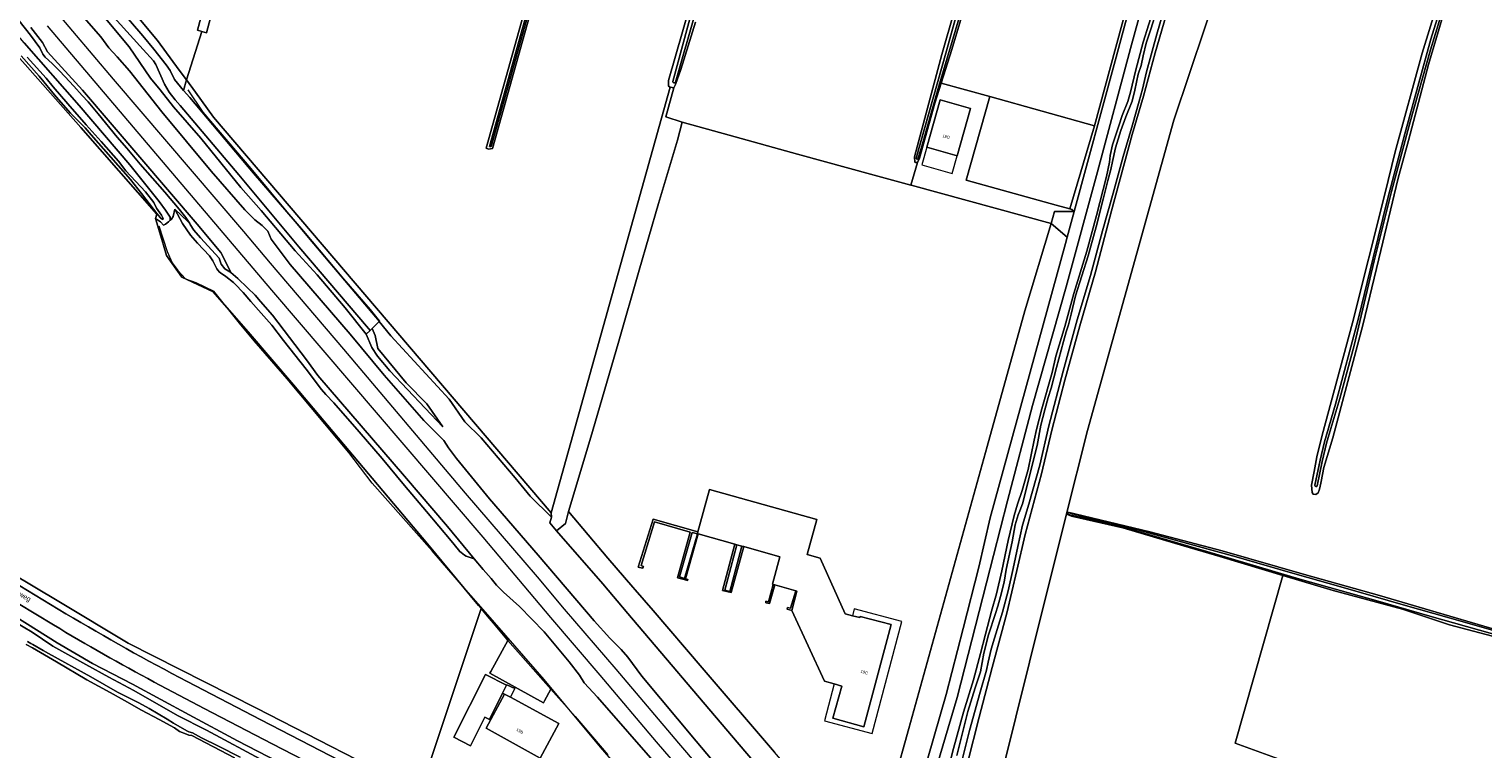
# Model space of a CAD drawing. Header units: metres. Extents: x 151448 to 154749, y 463108 to 465296.
# Tile 18 of 256: x 151640 to 152010, y 464279 to 464462. Entities that reach past the tile are written whole.
import ezdxf
from ezdxf.enums import TextEntityAlignment as Align

# ---------------------------------------------------------------- set-up
doc = ezdxf.new("R2010")
doc.units = ezdxf.units.M
for name, color, linetype, lineweight in [('B-PV-AM-AS_SPOOR_TREIN-G', 253, 'Continuous', 9), ('B-PV-GR-BOUWLAND-GV', 253, 'Continuous', 9), ('B-PV-GR-GRAS-GV', 253, 'Continuous', 9), ('B-PV-GR-GROENVOORZIENING-GV', 253, 'Continuous', 9), ('B-PV-GR-HOUTWAL-GV', 253, 'Continuous', 9), ('B-PV-GW-TALUD_KRUIN-G', 253, 'Continuous', 9), ('B-PV-IE-TERREINAFSCHEIDING_KUNSTMATIG_HEKWERK-G', 253, 'Continuous', 9), ('B-PV-KL-ET_HS_LANDELIJK HOOGSPANNINGSNET-GV', 253, 'Continuous', 9), ('B-PV-OG-BEBOUWING-GV', 1, 'Continuous', 9), ('B-PV-OG-BEBOUWING-T18', 2, 'Continuous', 9), ('B-PV-OG-BEBOUWING_LUIFEL-GV', 1, 'Continuous', 9), ('B-PV-OG-TERREIN_BEGROEID-GV', 253, 'Continuous', 9), ('B-PV-OG-TERREIN_ERF-GV', 253, 'Continuous', 9), ('B-PV-OG-TERREIN_OEVER-GV', 253, 'Continuous', 9), ('B-PV-OG-TERREIN_ONBEGROEID_ZAND-GV', 253, 'Continuous', 9), ('B-PV-OG-TOPOGRAFIE-T18', 2, 'Continuous', 9), ('B-PV-OG-WATER-GV', 253, 'Continuous', 9), ('B-PV-OG-WATER_SLOOT-GV', 253, 'Continuous', 9), ('B-PV-VH-GESLOTENVERHARDING-GV', 253, 'Continuous', 9), ('B-PV-VH-GESLOTENVERHARDING_ASFALT-GV', 253, 'Continuous', 9), ('B-PV-VH-HALFVERHARDING-GV', 253, 'Continuous', 9), ('B-PV-VH-ONVERHARD-GV', 253, 'Continuous', 9)]:
    doc.layers.add(name, color=color, linetype=linetype, lineweight=lineweight)
doc.styles.add('Drong', font='txt', dxfattribs={"height": 1.8})

msp = doc.modelspace()

# ---------------------------------------------------------------- linework, layer by layer
at = {"layer": 'B-PV-AM-AS_SPOOR_TREIN-G', "flags": 128}
for points in [[(151645.884, 464467.578), (151661.406, 464449.2), (151694.565, 464410.444), (151701.36, 464402.353), (151720.084, 464380.436), (151751.119, 464343.821), (151769.439, 464322.479), (151776.325, 464314.282), (151789.488, 464299.025), (151805.409, 464280.142), (151839.991, 464239.747), (151962.288, 464095.963), (152000.203, 464051.449), (152004.937, 464045.994), (152099.245, 463935.178), (152113.275, 463918.806), (152192.056, 463826.252), (152198.981, 463818.219), (152206.172, 463809.67), (152217.481, 463796.517), (152235.051, 463775.752), (152269.401, 463735.426)], [(151644.553, 464462.844), (151701.747, 464395.479), (151755.549, 464332.581), (151772.796, 464312.161), (151785.403, 464297.441), (151799.777, 464280.458), (151809.923, 464268.697), (151885.064, 464180.273), (151911.616, 464149.249), (151919.572, 464139.803), (151927.163, 464130.999), (151964.425, 464087.093), (151983.91, 464064.333), (152073.17, 463959.483), (152088.538, 463941.538), (152100.135, 463927.853), (152106.42, 463920.58), (152112.16, 463913.723), (152206.668, 463802.941), (152238.761, 463765.163), (152266.481, 463732.854)]]:
    msp.add_lwpolyline(points, dxfattribs=at)
at = {"layer": 'B-PV-GR-BOUWLAND-GV', "flags": 128}
msp.add_lwpolyline([(151904.553, 464955.713), (151904.123, 464953.876), (151758.017, 464431.579), (151756.987, 464431.366), (151756.454, 464431.686), (151902.81, 464954.78), (151903.432, 464955.713)], close=True, dxfattribs=at)
for points in [[(151611.181, 464337.822), (151647.53, 464316.206), (151665.169, 464305.652), (151697.916, 464289.044), (151739.285, 464267.881), (151739.594, 464268.591), (151742.65, 464270.548), (151741.446, 464273.463), (151755.114, 464314.432), (151754.459, 464315.215), (151741.522, 464330.917), (151707.337, 464371.379), (151696.277, 464384.294), (151690.418, 464391.019), (151690.387, 464391.055), (151690.386, 464391.056), (151686.873, 464395.088), (151678.911, 464398.832), (151674.988, 464404.305), (151673.783, 464408.382), (151672.185, 464413.785), (151672.495, 464414.805), (151653.113, 464436.95), (151602.676, 464493.927)], [(151688.651, 464474.183), (151685.145, 464461.038), (151683.998, 464461.35), (151680.049, 464449.045), (151682.399, 464445.916), (151686.93, 464439.555), (151772.96, 464338.778), (151803.315, 464447.198), (151802.901, 464447.424), (151802.867, 464448.843), (151809.983, 464473.788)]]:
    msp.add_lwpolyline(points, dxfattribs=at)
at = {"layer": 'B-PV-GR-GRAS-GV', "flags": 128}
for points in [[(151880.118, 464473.588), (151875.07, 464456.788), (151872.392, 464448.215), (151884.731, 464444.824), (151911.465, 464437.362), (151916.881, 464457.331), (151928.392, 464500)], [(151639.366, 464499.041), (151672.719, 464459.082), (151678.166, 464451.552), (151680.049, 464449.045), (151683.998, 464461.35), (151682.851, 464461.662), (151688.181, 464481.259)], [(151809.75, 464463.738), (151806.065, 464451.709), (151804.712, 464447.874), (151804.279, 464447.055), (151802.208, 464439.66), (151806.393, 464438.296), (151818.386, 464434.991), (151835.79, 464430.158), (151855.309, 464424.758), (151864.665, 464422.271), (151866.368, 464427.985), (151865.848, 464427.999), (151865.688, 464428.064), (151865.552, 464429.487), (151872.509, 464455.524), (151881.626, 464487.271)], [(151943.653, 464474.541), (151931.646, 464438.819), (151909.671, 464359.778), (151904.105, 464337.876), (151894.879, 464300.78), (151877.373, 464230.39)], [(151877.373, 464230.39), (151894.879, 464300.78), (151904.105, 464337.876), (151909.671, 464359.778), (151931.646, 464438.819), (151943.653, 464474.541)], [(152000.887, 464467.532), (151996.507, 464452.949), (151991.481, 464433.609), (151988.833, 464424.02), (151983.859, 464403.506), (151979.835, 464386.541), (151972.146, 464357.891), (151969.846, 464350.332), (151969.171, 464346.777), (151968.871, 464345.2), (151968.67, 464344.593), (151968.463, 464343.868), (151967.815, 464343.505), (151967.159, 464343.579), (151966.901, 464343.994), (151966.747, 464345.803), (151967.413, 464349.329), (151968.124, 464353.09), (151969.486, 464358.589), (151977.152, 464387.144), (151985.445, 464419.961), (151988.033, 464430.69), (151994.932, 464455.84), (152001.263, 464476.542)], [(151931.306, 464471.161), (151926.91, 464455.944), (151923.906, 464444.931), (151921.037, 464435.161), (151915.766, 464415.684), (151911.676, 464400.173), (151907.69, 464386.395), (151903.88, 464372.597), (151900.601, 464359.816), (151897.952, 464348.732), (151893.73, 464333.262), (151891.62, 464324.136), (151889.088, 464313.284), (151885.344, 464299.422), (151882.031, 464286.76), (151879.107, 464275.08)], [(151841.89, 464255.226), (151818.971, 464282.078), (151792.534, 464313.181), (151786.122, 464320.714), (151774.382, 464334.252), (151772.674, 464336.222), (151773.041, 464337.725), (151767.668, 464343.004), (151763.843, 464347.7), (151755.168, 464357.905), (151750.962, 464362.01), (151746.99, 464367.704), (151732.14, 464383.852), (151729.173, 464387.483), (151727.379, 464385.703), (151728.119, 464383.973), (151728.799, 464380.683), (151736.057, 464371.92), (151741.347, 464366.543), (151745.387, 464360.682), (151731.919, 464374.97), (151728.721, 464378.712), (151727.255, 464380.929), (151725.839, 464384.315), (151720.53, 464390.982), (151713.327, 464399.394), (151707.771, 464405.547), (151699.113, 464415.802), (151693.95, 464421.633), (151683.704, 464434.167), (151676.747, 464442.213), (151673.349, 464446.493), (151670.887, 464449.453), (151665.497, 464457.413), (151657.726, 464466.739)], [(151637.457, 464464.051), (151640.363, 464460.434), (151642.704, 464457.23), (151643.447, 464455.626), (151644.084, 464454.852), (151645.816, 464453.193), (151647.743, 464451.331), (151649.084, 464449.875), (151651.358, 464447.41), (151653.515, 464445.065), (151654.983, 464443.442), (151657.536, 464440.412), (151662.405, 464434.458), (151664.895, 464431.685), (151668.301, 464427.542), (151674.56, 464420.427), (151678.162, 464416.125), (151679.917, 464413.982), (151680.897, 464412.447), (151680.966, 464412.175), (151681.964, 464410.812), (151683.638, 464408.782), (151688.423, 464403.664), (151688.943, 464402.09), (151689.874, 464400.947), (151691.128, 464400.149), (151691.352, 464399.966), (151690.798, 464401.23), (151688.816, 464405.058), (151682.786, 464412.295), (151653.61, 464446.448), (151644.626, 464456.206), (151643.404, 464458.577), (151640.398, 464462.338)], [(151653.991, 464464.833), (151658.208, 464459.968), (151660.253, 464457.193), (151662.381, 464454.921), (151665.567, 464451.321), (151673.78, 464440.882), (151686.381, 464425.813), (151694.96, 464415.948), (151697.514, 464413.382), (151699.369, 464411.994), (151700.819, 464410.544), (151701.685, 464408.505), (151706.46, 464402.025), (151721.805, 464384.333), (151730.415, 464373.871), (151740.569, 464362.298), (151745.68, 464357.219), (151746.832, 464355.364), (151748.85, 464352.646), (151757.256, 464342.352), (151769.687, 464328.027), (151783.946, 464311.337), (151787.973, 464306.874), (151790.847, 464304.035), (151792.538, 464302.012), (151796.084, 464297.243), (151809.917, 464280.618), (151816.756, 464272.613)], [(151800.708, 464273.727), (151784.807, 464291.874), (151781.435, 464295.551), (151780.212, 464297.488), (151777.591, 464300.866), (151771.187, 464308.531), (151764.895, 464314.958), (151760.882, 464318.606), (151759.097, 464320.408), (151757.663, 464322.086), (151755.687, 464324.336), (151753.409, 464327.088), (151751.371, 464327.773), (151750.898, 464328.054), (151750.024, 464328.723), (151749.732, 464328.98), (151749.372, 464329.4), (151747.477, 464331.658), (151741.262, 464339.135), (151735.598, 464345.754), (151729.912, 464352.625), (151724.047, 464359.439), (151717.591, 464366.811), (151715.567, 464368.925), (151714.451, 464370.181), (151710.589, 464375.42), (151704.811, 464382.697), (151701.787, 464386.564), (151699.065, 464389.618), (151696.492, 464392.633), (151694.526, 464394.858), (151692.505, 464396.986), (151692.024, 464397.484), (151690.083, 464398.973), (151688.764, 464399.935), (151688.419, 464400.186), (151688.13, 464400.467), (151687.8, 464400.891), (151687.519, 464401.443), (151686.75, 464403.003), (151685.962, 464404.212), (151682.838, 464407.463), (151681.051, 464409.535), (151679.091, 464412.478), (151677.09, 464416.141), (151676.656, 464414.278), (151676.264, 464413.594), (151675.947, 464413.316), (151675.503, 464412.928), (151674.731, 464412.276), (151674.199, 464412.087), (151673.414, 464412.868), (151672.185, 464413.785), (151673.783, 464408.382), (151674.988, 464404.305), (151678.911, 464398.832), (151686.873, 464395.088), (151690.386, 464391.056), (151690.387, 464391.055), (151690.418, 464391.019), (151696.277, 464384.294), (151707.337, 464371.379), (151741.522, 464330.917), (151754.459, 464315.215), (151755.114, 464314.432), (151756.742, 464312.485), (151758.256, 464310.676), (151761.782, 464306.521), (151761.958, 464306.322), (151772.943, 464293.912), (151779.107, 464286.948), (151787.451, 464277.172)], [(151958.468, 464276.074), (151947.258, 464280.17), (151959.419, 464322.865), (151943.342, 464327.65), (151934.146, 464330.369), (151918.621, 464334.974), (151905.54, 464337.956), (151904.554, 464338.33), (151904.486, 464338.742), (151904.658, 464339.005), (151925.517, 464333.974), (151943.963, 464329.117), (151964.956, 464323.117), (151984.023, 464317.721), (152014.931, 464308.657)], [(151692.308, 464276.409), (151681.445, 464282.114), (151680.675, 464282.161), (151680.052, 464282.405), (151678.317, 464283.085), (151677.014, 464284.081), (151673.147, 464286.163), (151668.577, 464288.54), (151664.286, 464291.031), (151660.616, 464293.067), (151654.71, 464296.231), (151646.931, 464300.847), (151640.824, 464304.399), (151639.243, 464305.247)]]:
    msp.add_lwpolyline(points, dxfattribs=at)
for points in [[(151726.836, 464385.214), (151725.839, 464384.315), (151727.255, 464380.929), (151728.721, 464378.712), (151731.919, 464374.97), (151745.387, 464360.682), (151741.347, 464366.543), (151736.057, 464371.92), (151728.799, 464380.683), (151728.119, 464383.973), (151727.379, 464385.703)], [(151787.415, 464327.264), (151777.367, 464339.167), (151776.608, 464336.108), (151774.382, 464334.252), (151786.122, 464320.714), (151792.534, 464313.181), (151818.971, 464282.078), (151841.89, 464255.226), (151846.199, 464258.969), (151829.86, 464277.876), (151811.429, 464299.318), (151798.953, 464313.915), (151794.421, 464319.158), (151793.779, 464319.901)]]:
    msp.add_lwpolyline(points, close=True, dxfattribs=at)
at = {"layer": 'B-PV-GR-GROENVOORZIENING-GV', "flags": 128}
for points in [[(151905.17, 464416.207), (151905.688, 464416.064), (151906.295, 464415.562), (151916.715, 464453.877), (151929.089, 464500), (151929.672, 464502.117), (151929.022, 464502.313), (151928.392, 464500), (151916.881, 464457.331), (151911.465, 464437.362)], [(151677.09, 464416.141), (151679.091, 464412.478), (151681.051, 464409.535), (151682.838, 464407.463), (151685.962, 464404.212), (151686.75, 464403.003), (151687.519, 464401.443), (151687.8, 464400.891), (151688.13, 464400.467), (151688.419, 464400.186), (151688.764, 464399.935), (151690.083, 464398.973), (151692.024, 464397.484), (151692.505, 464396.986), (151694.526, 464394.858), (151696.492, 464392.633), (151699.065, 464389.618), (151701.787, 464386.564), (151704.811, 464382.697), (151710.589, 464375.42), (151714.451, 464370.181), (151715.567, 464368.925), (151717.591, 464366.811), (151724.047, 464359.439), (151729.912, 464352.625), (151735.598, 464345.754), (151741.262, 464339.135), (151747.477, 464331.658), (151749.372, 464329.4), (151749.732, 464328.98), (151750.024, 464328.723), (151750.898, 464328.054), (151751.371, 464327.773), (151753.409, 464327.088), (151746.58, 464335.335), (151735.65, 464348.168), (151713.541, 464373.785), (151710.684, 464377.792), (151701.988, 464389.128), (151698.969, 464392.616), (151697.587, 464394.212), (151695.595, 464396.1), (151693.152, 464398.492), (151691.352, 464399.966), (151691.128, 464400.149), (151689.874, 464400.947), (151688.943, 464402.09), (151688.423, 464403.664), (151683.638, 464408.782), (151681.964, 464410.812), (151680.966, 464412.175), (151680.897, 464412.447), (151680.4, 464412.989)], [(151877.989, 464309.332), (151881.961, 464324.934), (151884.812, 464337.497), (151904.073, 464407.391), (151904.513, 464409.011), (151900.369, 464412.453), (151893.68, 464390.239), (151884.084, 464355.697), (151872.587, 464314.406), (151864.168, 464283.884), (151860.496, 464270.83), (151853.135, 464264.326), (151856.42, 464260.405), (151857.759, 464259.043), (151859.216, 464258.332), (151860.614, 464258.521), (151862.254, 464259.588), (151863.764, 464261.179), (151865.254, 464264.672), (151867.32, 464270.697), (151873.63, 464292.551)]]:
    msp.add_lwpolyline(points, close=True, dxfattribs=at)
for points in [[(151638.705, 464458.507), (151652.753, 464442.513), (151665.62, 464427.424), (151673.129, 464418.039), (151674.713, 464415.865), (151675.911, 464414.062), (151675.947, 464413.316), (151676.264, 464413.594), (151676.656, 464414.278), (151677.09, 464416.141), (151680.4, 464412.989), (151680.897, 464412.447), (151679.917, 464413.982), (151678.162, 464416.125), (151674.56, 464420.427), (151668.301, 464427.542), (151664.895, 464431.685), (151662.405, 464434.458), (151657.536, 464440.412), (151654.983, 464443.442), (151653.515, 464445.065), (151651.358, 464447.41), (151649.084, 464449.875), (151647.743, 464451.331), (151645.816, 464453.193), (151644.084, 464454.852), (151643.447, 464455.626), (151642.704, 464457.23), (151640.363, 464460.434), (151637.457, 464464.051)], [(151646.201, 464310.255), (151632.639, 464318.433), (151607.99, 464333.241), (151598.692, 464338.811), (151584.819, 464346.641), (151571.544, 464353.76), (151558.173, 464360.657), (151541.125, 464369.397), (151538.606, 464370.613)], [(151647.53, 464316.206), (151611.181, 464337.822)], [(151629.685, 464324.957), (151649.351, 464313.105)], [(151665.169, 464305.652), (151647.53, 464316.206)], [(151636.555, 464312.309), (151647.136, 464305.712), (151656.138, 464300.411), (151666.302, 464295.188), (151680.711, 464287.33), (151693.027, 464280.761), (151708.542, 464272.802)], [(151697.916, 464289.044), (151665.169, 464305.652)], [(151715.223, 464273.116), (151701.931, 464279.959), (151684.592, 464288.954), (151671.851, 464295.711)], [(151680.218, 464295.859), (151698.974, 464286.057)], [(151739.285, 464267.881), (151697.916, 464289.044)], [(151698.974, 464286.057), (151719.217, 464275.685)]]:
    msp.add_lwpolyline(points, dxfattribs=at)
at = {"layer": 'B-PV-GR-GROENVOORZIENING-GV'}
for points in [[(151649.351, 464313.105, 0.0147761), (151680.218, 464295.859)], [(151671.851, 464295.711, -0.0133937), (151646.201, 464310.255)]]:
    msp.add_lwpolyline(points, format="xyb", dxfattribs=at)
at = {"layer": 'B-PV-GR-HOUTWAL-GV', "flags": 128}
for points in [[(151544.454, 464609.381), (151543.686, 464608.334), (151543.454, 464607.697), (151543.484, 464607.221), (151543.764, 464606.649), (151546.904, 464602.575), (151566.447, 464579.989), (151584.907, 464558.245), (151601.139, 464539.431), (151605.21, 464534.616), (151608, 464531.2), (151634.81, 464500), (151668.935, 464460.25), (151671.744, 464456.851), (151674.86, 464452.902), (151675.912, 464451.447), (151677.021, 464449.151), (151679.322, 464446.367), (151680.049, 464449.045), (151678.166, 464451.552), (151672.719, 464459.082), (151639.366, 464499.041), (151608.33, 464534.363), (151607.627, 464535.887)], [(151657.726, 464466.739), (151665.497, 464457.413), (151670.887, 464449.453), (151673.349, 464446.493), (151676.747, 464442.213), (151683.704, 464434.167), (151693.95, 464421.633), (151699.113, 464415.802), (151707.771, 464405.547), (151713.327, 464399.394), (151720.53, 464390.982), (151725.839, 464384.315), (151726.836, 464385.214), (151726.432, 464385.771), (151708.699, 464406.534), (151693.415, 464424.869), (151678.448, 464442.479), (151677.223, 464443.921), (151675.654, 464445.882), (151674.458, 464447.922), (151672.283, 464452.978), (151671.624, 464453.873), (151668.995, 464456.748), (151656.632, 464470.51)]]:
    msp.add_lwpolyline(points, dxfattribs=at)
msp.add_lwpolyline([(151773.041, 464337.725), (151772.674, 464336.222), (151774.382, 464334.252), (151776.608, 464336.108), (151777.367, 464339.167), (151783.065, 464358.093), (151790.024, 464381.948), (151795.391, 464400.545), (151800.335, 464417.566), (151805.164, 464433.724), (151806.393, 464438.296), (151802.208, 464439.66), (151804.279, 464447.055), (151803.356, 464447.176), (151803.315, 464447.198), (151772.96, 464338.778)], close=True, dxfattribs=at)
at = {"layer": 'B-PV-GW-TALUD_KRUIN-G', "flags": 128}
for points in [[(151680.897, 464412.447), (151679.917, 464413.982), (151678.162, 464416.125), (151674.56, 464420.427), (151668.301, 464427.542)], [(151725.839, 464384.315), (151727.255, 464380.929), (151728.721, 464378.712), (151731.919, 464374.97), (151745.387, 464360.682)]]:
    msp.add_lwpolyline(points, dxfattribs=at)
at = {"layer": 'B-PV-IE-TERREINAFSCHEIDING_KUNSTMATIG_HEKWERK-G', "flags": 128}
for points in [[(151680.404, 464446.544), (151684.24, 464440.823), (151696.424, 464426.449), (151711.497, 464408.415), (151729.173, 464387.483), (151732.14, 464383.852), (151746.99, 464367.704), (151750.962, 464362.01), (151755.168, 464357.905), (151763.843, 464347.7), (151767.668, 464343.004), (151773.041, 464337.725)], [(151673.039, 464411.855), (151675.166, 464405.314), (151676.394, 464402.441), (151677.833, 464400.479), (151679.854, 464398.398), (151682.478, 464397.409), (151687.063, 464395.251)], [(151813.551, 464244.865), (151806.155, 464254.183), (151795.754, 464266.89), (151788.851, 464275.324), (151785.597, 464279.142), (151776.652, 464289.792), (151771.21, 464296.345), (151756.291, 464313.531), (151750.626, 464319.838), (151742.646, 464329.092), (151727.366, 464346.331), (151721.437, 464354.152), (151705.681, 464372.945), (151697.35, 464382.612), (151693.936, 464386.694), (151687.063, 464395.251)], [(151841.89, 464255.226), (151818.971, 464282.078), (151792.534, 464313.181), (151786.122, 464320.714), (151772.674, 464336.222), (151773.041, 464337.725)]]:
    msp.add_lwpolyline(points, dxfattribs=at)
at = {"layer": 'B-PV-KL-ET_HS_LANDELIJK HOOGSPANNINGSNET-GV', "flags": 128}
for points in [[(151805.677, 464322.461), (151808.911, 464333.784), (151810.236, 464333.474), (151810.374, 464333.971), (151798.951, 464337.161), (151795.171, 464324.939), (151796.298, 464324.701), (151796.494, 464325.153), (151795.892, 464325.347), (151799.307, 464336.539), (151808.435, 464333.879), (151805.149, 464322.287), (151806.87, 464321.828), (151806.933, 464322.045)], [(151806.933, 464322.045), (151810.236, 464333.474), (151808.911, 464333.784), (151805.677, 464322.461)], [(151807.756, 464321.563), (151807.854, 464321.789), (151807.236, 464321.959), (151810.477, 464333.407), (151810.236, 464333.474), (151806.933, 464322.045), (151806.87, 464321.828)], [(151817.232, 464319.106), (151820.299, 464330.682), (151819.824, 464330.814), (151816.633, 464319.025), (151818.889, 464318.472), (151822.094, 464330.184), (151821.566, 464330.331), (151818.486, 464318.743)], [(151820.299, 464330.682), (151817.232, 464319.106), (151818.486, 464318.743), (151821.566, 464330.331)], [(151828.339, 464316.14), (151827.662, 464316.308), (151827.666, 464315.883), (151828.618, 464315.668), (151829.96, 464320.429), (151829.539, 464320.546)], [(151835.296, 464318.949), (151833.981, 464314.495), (151833.204, 464314.688), (151833.133, 464314.237), (151834.352, 464313.962), (151835.615, 464318.861)]]:
    msp.add_lwpolyline(points, close=True, dxfattribs=at)
at = {"layer": 'B-PV-OG-BEBOUWING-GV', "flags": 128}
for points in [[(151876.427, 464429.713), (151879.849, 464441.77), (151872.126, 464443.962), (151868.704, 464431.904)], [(151810.236, 464333.474), (151810.477, 464333.407), (151819.824, 464330.814), (151820.299, 464330.682), (151821.566, 464330.331), (151822.094, 464330.184), (151831.298, 464327.631), (151829.347, 464320.599), (151829.539, 464320.546), (151829.96, 464320.429), (151835.296, 464318.949), (151835.615, 464318.861), (151834.352, 464313.962), (151842.63, 464295.918), (151845.13, 464295.223), (151847.043, 464294.692), (151844.764, 464286.494), (151852.662, 464284.265), (151859.625, 464310.337), (151851.722, 464312.437), (151851.637, 464312.117), (151849.773, 464312.609), (151847.915, 464313.099), (151841.564, 464327.215), (151838.192, 464328.151), (151840.683, 464337.131), (151813.354, 464344.713), (151810.374, 464333.971)], [(151771.274, 464290.889), (151772.943, 464293.912), (151761.958, 464306.322), (151757.604, 464298.436), (151757.342, 464297.961), (151771.012, 464290.414)], [(151760.626, 464292.864), (151761.619, 464294.921), (151756.229, 464297.641), (151748.156, 464281.641), (151752.421, 464279.488), (151756.103, 464286.785), (151757.263, 464286.2)], [(151770.214, 464276.368), (151774.965, 464285.16), (151762.64, 464291.822), (151761.441, 464292.47), (151761.14, 464292.616), (151756.388, 464283.96)], [(151761.14, 464292.616), (151761.441, 464292.47), (151762.64, 464291.822), (151762.667, 464291.878), (151763.707, 464294.032), (151761.666, 464295.018), (151761.619, 464294.921), (151760.626, 464292.864)]]:
    msp.add_lwpolyline(points, close=True, dxfattribs=at)
at = {"layer": 'B-PV-OG-BEBOUWING_LUIFEL-GV', "flags": 128}
for points in [[(151867.433, 464427.425), (151875.156, 464425.233), (151876.427, 464429.713), (151868.704, 464431.904)], [(151849.773, 464312.609), (151851.637, 464312.117), (151851.722, 464312.437), (151859.625, 464310.337), (151852.662, 464284.265), (151844.764, 464286.494), (151847.043, 464294.692), (151845.13, 464295.223), (151842.628, 464285.856), (151854.756, 464282.617), (151862.367, 464311.114), (151850.239, 464314.353)]]:
    msp.add_lwpolyline(points, close=True, dxfattribs=at)
at = {"layer": 'B-PV-OG-TERREIN_BEGROEID-GV', "flags": 128}
msp.add_lwpolyline([(151772.96, 464338.778), (151686.93, 464439.555), (151682.399, 464445.916), (151680.049, 464449.045), (151679.322, 464446.367), (151680.912, 464444.531), (151697.14, 464425.254), (151709.888, 464410.48), (151720.101, 464398.415), (151726.868, 464390.546), (151729.27, 464387.575), (151729.173, 464387.483), (151732.14, 464383.852), (151746.99, 464367.704), (151750.962, 464362.01), (151755.168, 464357.905), (151763.843, 464347.7), (151767.668, 464343.004), (151773.041, 464337.725)], close=True, dxfattribs=at)
at = {"layer": 'B-PV-OG-TERREIN_ERF-GV', "flags": 128}
for points in [[(151900.369, 464412.453), (151901.245, 464415.56), (151906.295, 464415.562), (151905.688, 464416.064), (151905.17, 464416.207), (151901.698, 464417.166), (151878.778, 464423.496), (151884.731, 464444.824), (151872.392, 464448.215), (151870.787, 464443.078), (151866.825, 464429.146), (151866.368, 464427.985), (151864.665, 464422.271), (151864.706, 464422.26)], [(151876.427, 464429.713), (151868.704, 464431.904), (151872.126, 464443.962), (151879.849, 464441.77)], [(151806.87, 464321.828), (151805.149, 464322.287), (151808.435, 464333.879), (151799.307, 464336.539), (151795.892, 464325.347), (151796.494, 464325.153), (151796.298, 464324.701), (151795.171, 464324.939), (151798.951, 464337.161), (151810.374, 464333.971), (151813.354, 464344.713), (151840.683, 464337.131), (151838.192, 464328.151), (151841.564, 464327.215), (151847.915, 464313.099), (151849.773, 464312.609), (151851.637, 464312.117), (151851.722, 464312.437), (151859.625, 464310.337), (151852.662, 464284.265), (151844.764, 464286.494), (151847.043, 464294.692), (151845.13, 464295.223), (151842.63, 464295.918), (151834.352, 464313.962), (151833.133, 464314.237), (151833.204, 464314.688), (151833.981, 464314.495), (151835.296, 464318.949), (151829.96, 464320.429), (151828.618, 464315.668), (151827.666, 464315.883), (151827.662, 464316.308), (151828.339, 464316.14), (151829.539, 464320.546), (151829.347, 464320.599), (151831.298, 464327.631), (151822.094, 464330.184), (151818.889, 464318.472), (151816.633, 464319.025), (151819.824, 464330.814), (151810.477, 464333.407), (151807.236, 464321.959), (151807.854, 464321.789), (151807.756, 464321.563)], [(151760.626, 464292.864), (151757.263, 464286.2), (151756.103, 464286.785), (151752.421, 464279.488), (151748.156, 464281.641), (151756.229, 464297.641), (151761.619, 464294.921), (151761.666, 464295.018), (151763.707, 464294.032), (151762.667, 464291.878), (151762.64, 464291.822), (151774.965, 464285.16), (151770.214, 464276.368), (151756.388, 464283.96), (151761.14, 464292.616)]]:
    msp.add_lwpolyline(points, close=True, dxfattribs=at)
for points in [[(151860.496, 464270.83), (151864.168, 464283.884), (151872.587, 464314.406), (151884.084, 464355.697), (151893.68, 464390.239), (151900.369, 464412.453), (151864.706, 464422.26), (151864.665, 464422.271), (151855.309, 464424.758), (151835.79, 464430.158), (151818.386, 464434.991), (151806.393, 464438.296), (151805.164, 464433.724), (151800.335, 464417.566), (151795.391, 464400.545), (151790.024, 464381.948), (151783.065, 464358.093), (151777.367, 464339.167), (151787.415, 464327.264), (151793.779, 464319.901), (151794.421, 464319.158), (151798.953, 464313.915), (151811.429, 464299.318), (151829.86, 464277.876)], [(152031.227, 464302.564), (152001.877, 464310.3), (151989.914, 464314.269), (151972.248, 464319.023), (151959.419, 464322.865), (151947.258, 464280.17), (151958.468, 464276.074)], [(151787.451, 464277.172), (151779.107, 464286.948), (151772.943, 464293.912), (151771.274, 464290.889), (151771.012, 464290.414), (151757.342, 464297.961), (151757.604, 464298.436), (151761.958, 464306.322), (151761.782, 464306.521), (151758.256, 464310.676), (151756.742, 464312.485), (151755.114, 464314.432), (151741.446, 464273.463)]]:
    msp.add_lwpolyline(points, dxfattribs=at)
at = {"layer": 'B-PV-OG-TERREIN_OEVER-GV', "flags": 128}
for points in [[(151756.454, 464431.686), (151756.987, 464431.366), (151758.017, 464431.579), (151904.123, 464953.876), (151904.553, 464955.713), (151903.432, 464955.713), (151902.81, 464954.78)], [(151903.837, 464954.819), (151903.981, 464954.629), (151757.687, 464432.087), (151757.269, 464432.054), (151903.242, 464954.51), (151903.587, 464954.872)]]:
    msp.add_lwpolyline(points, close=True, dxfattribs=at)
for points in [[(151804.014, 464448.613), (151808.947, 464466.792), (151812.314, 464478.093), (151817.117, 464495.239), (151822.132, 464513.226), (151826.354, 464528.348), (151834.517, 464556.258), (151839.926, 464575.231), (151847.898, 464602.552), (151855.107, 464628.001), (151862.595, 464654.921), (151866.217, 464667.704), (151873.117, 464691.262)], [(151874.106, 464690.972), (151867.208, 464667.419), (151863.587, 464654.64), (151855.982, 464627.754), (151848.772, 464602.301), (151840.8, 464574.979), (151835.391, 464556.005), (151827.228, 464528.098), (151823.008, 464512.981), (151817.993, 464494.994), (151813.187, 464477.841), (151809.818, 464466.533), (151804.637, 464448.437)], [(151865.989, 464429.142), (151873.582, 464455.842), (151879.808, 464478.503), (151886.748, 464501.807), (151895.765, 464534.784), (151906.043, 464571.721), (151915.633, 464606.385), (151922.869, 464631.211), (151924.938, 464638.136), (151926.204, 464642.769), (151928.596, 464653.377), (151930.449, 464660.709), (151931.272, 464663.868), (151932.185, 464666.413), (151934.024, 464671.175)], [(151934.674, 464670.9), (151932.06, 464662.749), (151930.895, 464658.11), (151929.447, 464652.998), (151925.899, 464639.554), (151922.913, 464628.432), (151919.625, 464616.941), (151914.619, 464598.88), (151908.137, 464576.25), (151901.521, 464552.035), (151895.924, 464532.287), (151892.062, 464516.962), (151886.857, 464499.875), (151881.178, 464480.054), (151877.189, 464465.668), (151871.752, 464447.444), (151867.258, 464431.545), (151866.433, 464428.962)], [(151602.676, 464493.927), (151653.113, 464436.95), (151672.495, 464414.805), (151672.185, 464413.785), (151673.414, 464412.868), (151674.199, 464412.087), (151674.731, 464412.276), (151675.503, 464412.928), (151675.947, 464413.316), (151675.911, 464414.062), (151674.713, 464415.865), (151673.129, 464418.039), (151665.62, 464427.424), (151652.753, 464442.513), (151638.705, 464458.507), (151633.437, 464464.692)], [(151881.626, 464487.271), (151872.509, 464455.524), (151865.552, 464429.487), (151865.688, 464428.064), (151865.848, 464427.999), (151866.368, 464427.985), (151866.825, 464429.146), (151870.787, 464443.078), (151872.392, 464448.215), (151875.07, 464456.788), (151880.118, 464473.588)], [(151688.181, 464481.259), (151682.851, 464461.662), (151683.998, 464461.35), (151685.145, 464461.038), (151688.651, 464474.183)], [(152005.13, 464482.328), (152002.142, 464473.37), (151997.018, 464456.726), (151991.843, 464438.365), (151987.126, 464420.581), (151982.706, 464402.922), (151977.615, 464381.425), (151973.97, 464367.928), (151971.677, 464360.306), (151970.586, 464356.542), (151969.472, 464351.907), (151968.211, 464345.7)], [(151809.983, 464473.788), (151802.867, 464448.843), (151802.901, 464447.424), (151803.315, 464447.198), (151803.356, 464447.176), (151804.279, 464447.055), (151804.712, 464447.874), (151806.065, 464451.709), (151809.75, 464463.738)], [(152001.263, 464476.542), (151994.932, 464455.84), (151988.033, 464430.69), (151985.445, 464419.961), (151977.152, 464387.144), (151969.486, 464358.589), (151968.124, 464353.09), (151967.413, 464349.329), (151966.747, 464345.803), (151966.901, 464343.994), (151967.159, 464343.579), (151967.815, 464343.505), (151968.463, 464343.868), (151968.67, 464344.593), (151968.871, 464345.2), (151969.171, 464346.777), (151969.846, 464350.332), (151972.146, 464357.891), (151979.835, 464386.541), (151983.859, 464403.506), (151988.833, 464424.02), (151991.481, 464433.609), (151996.507, 464452.949), (152000.887, 464467.532)], [(151967.61, 464345.824), (151968.896, 464352.241), (151970.045, 464356.882), (151972.883, 464366.453), (151978.734, 464388.329), (151982.441, 464403.729), (151986.147, 464418.927), (151990.515, 464435.327), (151997.13, 464459.375), (152001.647, 464473.893)], [(151930.672, 464472.101), (151927.308, 464460.651), (151924.655, 464451.129), (151923.633, 464446.711), (151922.826, 464443.627), (151921.092, 464437.604), (151918.718, 464429.554), (151916.196, 464420.16), (151913.501, 464410.638), (151910.396, 464399.228), (151906.991, 464387.951), (151903.479, 464374.868), (151899.784, 464360.969), (151897.471, 464350.969), (151894.684, 464341.019), (151893.07, 464335.616), (151891.887, 464330.208), (151890.702, 464324.627), (151889.472, 464318.918), (151888.031, 464313.513), (151885.929, 464306.911), (151885.122, 464304.124), (151884.35, 464300.776), (151883.896, 464298.759), (151882.28, 464293.141), (151879.581, 464283.361), (151877.505, 464275.253)], [(151879.107, 464275.08), (151882.031, 464286.76), (151885.344, 464299.422), (151889.088, 464313.284), (151891.62, 464324.136), (151893.73, 464333.262), (151897.952, 464348.732), (151900.601, 464359.816), (151903.88, 464372.597), (151907.69, 464386.395), (151911.676, 464400.173), (151915.766, 464415.684), (151921.037, 464435.161), (151923.906, 464444.931), (151926.91, 464455.944), (151931.306, 464471.161)], [(151926.689, 464467.811), (151923.874, 464458.641), (151921.977, 464451.593), (151920.636, 464445.878), (151919.963, 464443.544), (151918.455, 464440.005), (151917.618, 464437.355), (151916.047, 464432.479), (151915.404, 464429.784), (151915.299, 464428.061), (151914.527, 464424.45), (151911.918, 464414.465), (151909.474, 464405.458), (151906.204, 464394.644), (151903.847, 464386.216), (151901.572, 464378.704), (151900.652, 464374.524), (151897.995, 464365.297), (151896.647, 464359.991), (151896.1, 464357.322), (151894.511, 464349.809), (151892.995, 464344.525), (151891.787, 464341.003), (151890.93, 464338.136), (151889.479, 464331.793), (151887.821, 464324.062), (151886.483, 464318.179), (151885.17, 464313.716), (151883.686, 464307.902), (151882.356, 464303.006), (151880.586, 464296.284), (151878.033, 464288.022), (151875.473, 464278.748), (151873.167, 464269.442)], [(151876.321, 464276.988), (151879.122, 464288.187), (151881.045, 464294.231), (151882.384, 464298.304), (151883.258, 464303.027), (151884.433, 464307.704), (151886.176, 464313.148), (151886.844, 464315.034), (151887.519, 464317.522), (151888.38, 464321.169), (151888.934, 464324.347), (151890.439, 464331.43), (151891.264, 464335.723), (151891.984, 464338.297), (151892.426, 464339.324), (151893.049, 464341.081), (151894.357, 464346.058), (151895.396, 464350.219), (151896.798, 464355.926), (151897.764, 464361.122), (151898.799, 464364.982), (151899.612, 464368.2), (151900.371, 464370.515), (151901.725, 464375.792), (151903.525, 464382.398), (151904.2, 464384.843), (151904.781, 464386.643), (151905.502, 464389.389), (151906.633, 464394.023), (151909.81, 464404.227), (151911.835, 464411.648), (151913.64, 464418.684), (151914.815, 464423.447), (151915.58, 464426.235), (151915.991, 464428.252), (151916.765, 464431.772), (151918.109, 464436.188), (151919.397, 464439.616), (151920.994, 464443.599), (151921.725, 464446.405), (151922.549, 464450.526), (151923.297, 464452.738), (151923.799, 464455.141), (151924.57, 464458.403), (151925.774, 464461.917), (151927.205, 464466.505)], [(151639.465, 464454.836), (151644.316, 464449.471), (151646.106, 464447.286), (151649.874, 464442.912), (151654.548, 464437.6), (151658.307, 464433.35), (151662.716, 464428.311), (151664.614, 464425.883), (151669.614, 464420.562), (151671.709, 464417.846), (151672.458, 464416.407), (151673.72, 464414.556), (151674.092, 464413.735), (151673.92, 464413.526), (151673.482, 464413.895), (151672.532, 464415.048), (151668.611, 464420.105), (151665.772, 464423.681), (151655.767, 464435.028), (151654.217, 464436.805), (151650.548, 464440.583), (151646.84, 464444.752), (151642.491, 464449.969), (151637.921, 464455.167)], [(152014.931, 464308.657), (151984.023, 464317.721), (151964.956, 464323.117), (151943.963, 464329.117), (151925.517, 464333.974), (151904.658, 464339.005), (151904.486, 464338.742), (151904.554, 464338.33), (151905.54, 464337.956), (151918.621, 464334.974), (151934.146, 464330.369), (151943.342, 464327.65), (151959.419, 464322.865), (151972.248, 464319.023), (151989.914, 464314.269), (152001.877, 464310.3), (152031.227, 464302.564)], [(152015.532, 464307.262), (151996.919, 464312.504), (151983.73, 464316.313), (151963.718, 464321.941), (151940.035, 464328.957), (151925.42, 464333.18), (151919.912, 464334.784), (151918.051, 464335.261), (151904.792, 464338.395)], [(151904.878, 464338.761), (151908.446, 464337.891), (151919.604, 464335.267), (151931.754, 464331.907), (151947.534, 464327.632), (151961.282, 464323.596), (151975.369, 464319.653), (151990.113, 464315.348), (152001.813, 464312.097), (152013.707, 464308.636), (152026.907, 464304.826), (152031.477, 464303.731), (152031.497, 464304.16)], [(151631.531, 464313.854), (151640.718, 464308.369), (151646.022, 464304.843), (151654.425, 464300.211), (151660.303, 464296.935), (151666.664, 464293.57), (151677.792, 464287.152), (151685.169, 464283.467), (151700.028, 464275.52)], [(151708.542, 464272.802), (151693.027, 464280.761), (151680.711, 464287.33), (151666.302, 464295.188), (151656.138, 464300.411), (151647.136, 464305.712), (151636.555, 464312.309)], [(151639.243, 464305.247), (151640.824, 464304.399), (151646.931, 464300.847), (151654.71, 464296.231), (151660.616, 464293.067), (151664.286, 464291.031), (151668.577, 464288.54), (151673.147, 464286.163), (151677.014, 464284.081), (151678.317, 464283.085), (151680.052, 464282.405), (151680.675, 464282.161), (151681.445, 464282.114), (151692.308, 464276.409)], [(151693.753, 464276.575), (151688.256, 464279.373), (151683.932, 464281.5), (151681.623, 464282.797), (151680.646, 464283.047), (151680.356, 464283.205), (151678.937, 464283.981), (151676.76, 464285.274), (151675.11, 464286.243), (151670.541, 464288.962), (151667.918, 464290.413), (151662.482, 464293.166), (151655.68, 464297.005), (151644.897, 464302.947), (151643.524, 464303.762), (151640.938, 464305.284), (151640.409, 464305.544), (151639.574, 464306.026)]]:
    msp.add_lwpolyline(points, dxfattribs=at)
at = {"layer": 'B-PV-OG-TERREIN_OEVER-GV'}
for points in [[(151804.637, 464448.437, -0.7935456), (151804.014, 464448.613)], [(151866.433, 464428.962, -0.8092917), (151865.989, 464429.142)], [(151968.211, 464345.7, -0.9840026), (151967.61, 464345.824)], [(151904.792, 464338.395, -0.876052), (151904.878, 464338.761)]]:
    msp.add_lwpolyline(points, format="xyb", dxfattribs=at)
at = {"layer": 'B-PV-OG-TERREIN_ONBEGROEID_ZAND-GV', "flags": 128}
msp.add_lwpolyline([(151905.17, 464416.207), (151911.465, 464437.362), (151884.731, 464444.824), (151878.778, 464423.496), (151901.698, 464417.166)], close=True, dxfattribs=at)
at = {"layer": 'B-PV-OG-WATER-GV', "flags": 128}
for points in [[(151656.632, 464470.51), (151668.995, 464456.748), (151671.624, 464453.873), (151672.283, 464452.978), (151674.458, 464447.922), (151675.654, 464445.882), (151677.223, 464443.921), (151678.448, 464442.479), (151693.415, 464424.869), (151708.699, 464406.534), (151726.432, 464385.771), (151726.836, 464385.214), (151727.379, 464385.703), (151729.173, 464387.483), (151729.27, 464387.575), (151726.868, 464390.546), (151720.101, 464398.415), (151709.888, 464410.48), (151697.14, 464425.254), (151680.912, 464444.531), (151679.322, 464446.367), (151677.021, 464449.151), (151675.912, 464451.447), (151674.86, 464452.902), (151671.744, 464456.851), (151668.935, 464460.25), (151634.81, 464500)], [(151637.921, 464455.167), (151642.491, 464449.969), (151646.84, 464444.752), (151650.548, 464440.583), (151654.217, 464436.805), (151655.767, 464435.028), (151665.772, 464423.681), (151668.611, 464420.105), (151672.532, 464415.048), (151673.482, 464413.895), (151673.92, 464413.526), (151674.092, 464413.735), (151673.72, 464414.556), (151672.458, 464416.407), (151671.709, 464417.846), (151669.614, 464420.562), (151664.614, 464425.883), (151662.716, 464428.311), (151658.307, 464433.35), (151654.548, 464437.6), (151649.874, 464442.912), (151646.106, 464447.286), (151644.316, 464449.471), (151639.465, 464454.836)]]:
    msp.add_lwpolyline(points, dxfattribs=at)
at = {"layer": 'B-PV-OG-WATER_SLOOT-GV', "flags": 128}
msp.add_lwpolyline([(151757.269, 464432.054), (151757.687, 464432.087), (151903.981, 464954.629), (151903.837, 464954.819), (151903.587, 464954.872), (151903.242, 464954.51)], close=True, dxfattribs=at)
for points in [[(151804.637, 464448.437), (151809.818, 464466.533), (151813.187, 464477.841), (151817.993, 464494.994), (151823.008, 464512.981), (151827.228, 464528.098), (151835.391, 464556.005), (151840.8, 464574.979), (151848.772, 464602.301), (151855.982, 464627.754), (151863.587, 464654.64), (151867.208, 464667.419), (151874.106, 464690.972)], [(151934.024, 464671.175), (151932.185, 464666.413), (151931.272, 464663.868), (151930.449, 464660.709), (151928.596, 464653.377), (151926.204, 464642.769), (151924.938, 464638.136), (151922.869, 464631.211), (151915.633, 464606.385), (151906.043, 464571.721), (151895.765, 464534.784), (151886.748, 464501.807), (151879.808, 464478.503), (151873.582, 464455.842), (151865.989, 464429.142)], [(151866.433, 464428.962), (151867.258, 464431.545), (151871.752, 464447.444), (151877.189, 464465.668), (151881.178, 464480.054), (151886.857, 464499.875), (151892.062, 464516.962), (151895.924, 464532.287), (151901.521, 464552.035), (151908.137, 464576.25), (151914.619, 464598.88), (151919.625, 464616.941), (151922.913, 464628.432), (151925.899, 464639.554), (151929.447, 464652.998), (151930.895, 464658.11), (151932.06, 464662.749), (151934.674, 464670.9)], [(152005.13, 464482.328), (152004.115, 464482.691), (152004.119, 464482.566), (152003.892, 464481.149), (152001.647, 464473.893), (151997.13, 464459.375), (151990.515, 464435.327), (151986.147, 464418.927), (151982.441, 464403.729), (151978.734, 464388.329), (151972.883, 464366.453), (151970.045, 464356.882), (151968.896, 464352.241), (151967.61, 464345.824)], [(151968.211, 464345.7), (151969.472, 464351.907), (151970.586, 464356.542), (151971.677, 464360.306), (151973.97, 464367.928), (151977.615, 464381.425), (151982.706, 464402.922), (151987.126, 464420.581), (151991.843, 464438.365), (151997.018, 464456.726), (152002.142, 464473.37), (152005.13, 464482.328)], [(151877.505, 464275.253), (151879.581, 464283.361), (151882.28, 464293.141), (151883.896, 464298.759), (151884.35, 464300.776), (151885.122, 464304.124), (151885.929, 464306.911), (151888.031, 464313.513), (151889.472, 464318.918), (151890.702, 464324.627), (151891.887, 464330.208), (151893.07, 464335.616), (151894.684, 464341.019), (151897.471, 464350.969), (151899.784, 464360.969), (151903.479, 464374.868), (151906.991, 464387.951), (151910.396, 464399.228), (151913.501, 464410.638), (151916.196, 464420.16), (151918.718, 464429.554), (151921.092, 464437.604), (151922.826, 464443.627), (151923.633, 464446.711), (151924.655, 464451.129), (151927.308, 464460.651), (151930.672, 464472.101)], [(151808.947, 464466.792), (151804.014, 464448.613)], [(151927.205, 464466.505), (151925.774, 464461.917), (151924.57, 464458.403), (151923.799, 464455.141), (151923.297, 464452.738), (151922.549, 464450.526), (151921.725, 464446.405), (151920.994, 464443.599), (151919.397, 464439.616), (151918.109, 464436.188), (151916.765, 464431.772), (151915.991, 464428.252), (151915.58, 464426.235), (151914.815, 464423.447), (151913.64, 464418.684), (151911.835, 464411.648), (151909.81, 464404.227), (151906.633, 464394.023), (151905.502, 464389.389), (151904.781, 464386.643), (151904.2, 464384.843), (151903.525, 464382.398), (151901.725, 464375.792), (151900.371, 464370.515), (151899.612, 464368.2), (151898.799, 464364.982), (151897.764, 464361.122), (151896.798, 464355.926), (151895.396, 464350.219), (151894.357, 464346.058), (151893.049, 464341.081), (151892.426, 464339.324), (151891.984, 464338.297), (151891.264, 464335.723), (151890.439, 464331.43), (151888.934, 464324.347), (151888.38, 464321.169), (151887.519, 464317.522), (151886.844, 464315.034), (151886.176, 464313.148), (151884.433, 464307.704), (151883.258, 464303.027), (151882.384, 464298.304), (151881.045, 464294.231), (151879.122, 464288.187), (151876.321, 464276.988)], [(151904.792, 464338.395), (151918.051, 464335.261), (151919.912, 464334.784), (151925.42, 464333.18), (151940.035, 464328.957), (151963.718, 464321.941), (151983.73, 464316.313), (151996.919, 464312.504), (152015.532, 464307.262), (152031.438, 464302.909)], [(152031.438, 464302.909), (152031.477, 464303.731), (152026.907, 464304.826), (152013.707, 464308.636), (152001.813, 464312.097), (151990.113, 464315.348), (151975.369, 464319.653), (151961.282, 464323.596), (151947.534, 464327.632), (151931.754, 464331.907), (151919.604, 464335.267), (151908.446, 464337.891), (151904.878, 464338.761)], [(151700.028, 464275.52), (151685.169, 464283.467), (151677.792, 464287.152), (151666.664, 464293.57), (151660.303, 464296.935), (151654.425, 464300.211), (151646.022, 464304.843), (151640.718, 464308.369), (151631.531, 464313.854)], [(151639.574, 464306.026), (151640.409, 464305.544), (151640.938, 464305.284), (151643.524, 464303.762), (151644.897, 464302.947), (151655.68, 464297.005), (151662.482, 464293.166), (151667.918, 464290.413), (151670.541, 464288.962), (151675.11, 464286.243), (151676.76, 464285.274), (151678.937, 464283.981), (151680.356, 464283.205), (151680.646, 464283.047), (151681.623, 464282.797), (151683.932, 464281.5), (151688.256, 464279.373), (151693.753, 464276.575)]]:
    msp.add_lwpolyline(points, dxfattribs=at)
at = {"layer": 'B-PV-OG-WATER_SLOOT-GV'}
for points in [[(151804.014, 464448.613, 0.7935456), (151804.637, 464448.437)], [(151865.989, 464429.142, 0.8092917), (151866.433, 464428.962)], [(151967.61, 464345.824, 0.9840026), (151968.211, 464345.7)], [(151904.878, 464338.761, 0.876052), (151904.792, 464338.395)]]:
    msp.add_lwpolyline(points, format="xyb", dxfattribs=at)
at = {"layer": 'B-PV-VH-GESLOTENVERHARDING-GV', "flags": 128}
for points in [[(151927.897, 464483.686), (151920.585, 464456.993), (151912.195, 464425.586), (151904.183, 464396.334), (151895.655, 464366.126), (151889.244, 464341.894), (151883.925, 464320.975), (151876.413, 464291.754), (151869.808, 464269.446)], [(151873.167, 464269.442), (151875.473, 464278.748), (151878.033, 464288.022), (151880.586, 464296.284), (151882.356, 464303.006), (151883.686, 464307.902), (151885.17, 464313.716), (151886.483, 464318.179), (151887.821, 464324.062), (151889.479, 464331.793), (151890.93, 464338.136), (151891.787, 464341.003), (151892.995, 464344.525), (151894.511, 464349.809), (151896.1, 464357.322), (151896.647, 464359.991), (151897.995, 464365.297), (151900.652, 464374.524), (151901.572, 464378.704), (151903.847, 464386.216), (151906.204, 464394.644), (151909.474, 464405.458), (151911.918, 464414.465), (151914.527, 464424.45), (151915.299, 464428.061), (151915.404, 464429.784), (151916.047, 464432.479), (151917.618, 464437.355), (151918.455, 464440.005), (151919.963, 464443.544), (151920.636, 464445.878), (151921.977, 464451.593), (151923.874, 464458.641), (151926.689, 464467.811)]]:
    msp.add_lwpolyline(points, dxfattribs=at)
at = {"layer": 'B-PV-VH-GESLOTENVERHARDING_ASFALT-GV', "flags": 128}
for points in [[(151929.089, 464500), (151916.715, 464453.877), (151906.295, 464415.562), (151904.513, 464409.011), (151904.073, 464407.391), (151884.812, 464337.497), (151881.961, 464324.934), (151877.989, 464309.332), (151873.63, 464292.551), (151867.32, 464270.697)], [(151869.808, 464269.446), (151876.413, 464291.754), (151883.925, 464320.975), (151889.244, 464341.894), (151895.655, 464366.126), (151904.183, 464396.334), (151912.195, 464425.586), (151920.585, 464456.993), (151927.897, 464483.686)], [(151449.983, 464415.405), (151454.015, 464413.162), (151462.434, 464408.663), (151471.283, 464404.157), (151477.737, 464400.87), (151481.976, 464398.702), (151493.061, 464393.035), (151512.975, 464383.094), (151527.923, 464375.774), (151538.606, 464370.613), (151541.125, 464369.397), (151558.173, 464360.657), (151571.544, 464353.76), (151584.819, 464346.641), (151598.692, 464338.811), (151607.99, 464333.241), (151632.639, 464318.433), (151646.201, 464310.255)], [(151649.351, 464313.105), (151629.685, 464324.957), (151609.4, 464337.13), (151600.183, 464342.588)], [(151671.851, 464295.711), (151684.592, 464288.954), (151701.931, 464279.959), (151715.223, 464273.116), (151725.714, 464267.715), (151734.816, 464263.037), (151735.72, 464262.561), (151738.447, 464261.127), (151746.026, 464257.18), (151768.215, 464245.493), (151776.523, 464241.095), (151794.27, 464231.778), (151797.218, 464230.169)], [(151719.217, 464275.685), (151698.974, 464286.057), (151680.218, 464295.859)]]:
    msp.add_lwpolyline(points, dxfattribs=at)
at = {"layer": 'B-PV-VH-GESLOTENVERHARDING_ASFALT-GV'}
for points in [[(151680.218, 464295.859, -0.0147761), (151649.351, 464313.105)], [(151646.201, 464310.255, 0.0133937), (151671.851, 464295.711)]]:
    msp.add_lwpolyline(points, format="xyb", dxfattribs=at)
at = {"layer": 'B-PV-VH-HALFVERHARDING-GV', "flags": 128}
for points in [[(151816.756, 464272.613), (151809.917, 464280.618), (151796.084, 464297.243), (151792.538, 464302.012), (151790.847, 464304.035), (151787.973, 464306.874), (151783.946, 464311.337), (151769.687, 464328.027), (151757.256, 464342.352), (151748.85, 464352.646), (151746.832, 464355.364), (151745.68, 464357.219), (151740.569, 464362.298), (151730.415, 464373.871), (151721.805, 464384.333), (151706.46, 464402.025), (151701.685, 464408.505), (151700.819, 464410.544), (151699.369, 464411.994), (151697.514, 464413.382), (151694.96, 464415.948), (151686.381, 464425.813), (151673.78, 464440.882), (151665.567, 464451.321), (151662.381, 464454.921), (151660.253, 464457.193), (151658.208, 464459.968), (151653.991, 464464.833)], [(151640.398, 464462.338), (151643.404, 464458.577), (151644.626, 464456.206), (151653.61, 464446.448), (151682.786, 464412.295), (151688.816, 464405.058), (151690.798, 464401.23), (151691.352, 464399.966), (151693.152, 464398.492), (151695.595, 464396.1), (151697.587, 464394.212), (151698.969, 464392.616), (151701.988, 464389.128), (151710.684, 464377.792), (151713.541, 464373.785), (151735.65, 464348.168), (151746.58, 464335.335), (151753.409, 464327.088), (151755.687, 464324.336), (151757.663, 464322.086), (151759.097, 464320.408), (151760.882, 464318.606), (151764.895, 464314.958), (151771.187, 464308.531), (151777.591, 464300.866), (151780.212, 464297.488), (151781.435, 464295.551), (151784.807, 464291.874), (151800.708, 464273.727)]]:
    msp.add_lwpolyline(points, dxfattribs=at)
at = {"layer": 'B-PV-VH-ONVERHARD-GV', "flags": 128}
msp.add_lwpolyline([(151904.513, 464409.011), (151906.295, 464415.562), (151901.245, 464415.56), (151900.369, 464412.453)], close=True, dxfattribs=at)

# ---------------------------------------------------------------- texts
at = {"layer": 'B-PV-OG-BEBOUWING-T18', "style": 'Drong'}
for s, rotation, p in [('19D', 344.2, (151873.641, 464434.598)), ('19C', 343.5, (151852.762, 464298.204)), ('19B', 331.2, (151764.986, 464283.232))]:
    msp.add_text(s, height=0.75, rotation=rotation, dxfattribs=at).set_placement(p, align=Align.MIDDLE)
at = {"layer": 'B-PV-OG-TOPOGRAFIE-T18', "style": 'Drong'}
msp.add_text('Peter van den Breemerweg', height=1.25, rotation=329.9, dxfattribs=at).set_placement((151631.124, 464321.792), align=Align.MIDDLE)

doc.saveas('drawing.dxf')
